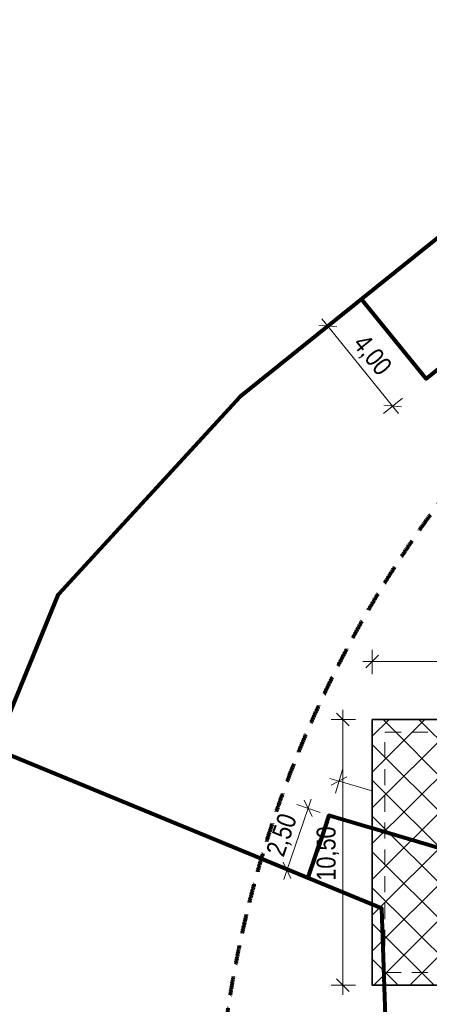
# Model space of a CAD drawing. Header units: metres. Extents: x -177922 to 5550634, y -507967 to 368279.
# Tile 9 of 125: x -82347 to -66176, y -8305 to 30594. Entities that reach past the tile are written whole.
import ezdxf

# ---------------------------------------------------------------- set-up
doc = ezdxf.new("R2010")
doc.units = ezdxf.units.M
doc.header["$LTSCALE"] = 0.05
for name, pattern in [('Strichlinie_ lang', [21166.666031, 12699.999809, -8466.666222]), ('Strichlinie_ lang-2', [25000, 15000, -10000]), ('Wipeout_Contour', [20000, 0, -20000])]:
    doc.linetypes.add(name, pattern=pattern)
for name, color, linetype in [('A_1_Schraffuren', 7, 'Continuous'), ('A_6_BE_Bauzaun', 7, 'Continuous'), ('A_6_BE_Bemaßung', 7, 'Continuous'), ('A_6_BE_Kran', 7, 'Continuous'), ('A_7_Flurstücksgrenze.Markierung', 7, 'Continuous')]:
    doc.layers.add(name, color=color, linetype=linetype)
doc.styles.add('ERSTELLTER_STIL_1', font='txt')
doc.linetypes.add('Abbruch-2', pattern='A,0,[1,ARC_5_DOK_LP_BE_02_F_F Baustelleneinrichtung Aushub1.Shx,S=317.460317,R=0,X=0,Y=0],-40000,0', length=40000)
doc.linetypes.add('Dick', pattern='A,0,[3,ARC_5_DOK_LP_BE_02_F_F Baustelleneinrichtung Aushub1.Shx,S=103.174603,R=0,X=0,Y=0],-13000,0', length=13000)
doc.dimstyles.new('ERSTELLTER_STIL__3', dxfattribs={"dimtxt": 750, "dimasz": 475, "dimexe": 0.18, "dimexo": 500, "dimgap": 0, "dimtad": 1, "dimlfac": 0.001, "dimzin": 0, "dimdsep": 46, "dimtxsty": 'ERSTELLTER_STIL_1', "dimblk": 'ARROWHEAD_6', "dimblk1": 'ARROWHEAD_6', "dimblk2": 'ARROWHEAD_6', "dimcen": 0.09, "dimclrd": 6, "dimclre": 6, "dimclrt": 6, "dimazin": 0, "dimtfac": 1, "dimtdec": 4, "dimtmove": 0, "dimatfit": 3, "dimfxl": 1, "dimtolj": 1, "dimtzin": 0, "dimarcsym": 0})
doc.dimstyles.new('ERSTELLTER_STIL__6', dxfattribs={"dimtxt": 750, "dimasz": 475, "dimexe": 0.18, "dimexo": 500, "dimgap": 0, "dimtad": 1, "dimlfac": 0.001, "dimzin": 0, "dimdsep": 46, "dimtxsty": 'ERSTELLTER_STIL_1', "dimblk": 'ARROWHEAD_6', "dimblk1": 'ARROWHEAD_6', "dimblk2": 'ARROWHEAD_6', "dimcen": 0.09, "dimclrd": 5, "dimclre": 5, "dimclrt": 5, "dimazin": 0, "dimtfac": 1, "dimtdec": 4, "dimtmove": 0, "dimatfit": 3, "dimfxl": 1, "dimtolj": 1, "dimtzin": 0, "dimarcsym": 0})
doc.dimstyles.new('ERSTELLTER_STIL__7', dxfattribs={"dimtxt": 750, "dimasz": 475, "dimexe": 0.18, "dimexo": 500, "dimgap": 0, "dimtad": 1, "dimtih": 1, "dimtoh": 1, "dimlfac": 0.001, "dimzin": 0, "dimdsep": 46, "dimtxsty": 'ERSTELLTER_STIL_1', "dimblk": 'ARROWHEAD_6', "dimblk1": 'ARROWHEAD_6', "dimblk2": 'ARROWHEAD_6', "dimcen": 0.09, "dimclrd": 5, "dimclre": 5, "dimclrt": 5, "dimazin": 0, "dimtfac": 1, "dimtdec": 4, "dimtmove": 0, "dimatfit": 3, "dimfxl": 1, "dimtolj": 1, "dimtzin": 0, "dimarcsym": 0})

# ---------------------------------------------------------------- blocks, each defined once
blk = doc.blocks.new('*D15')
at = {"layer": 'A_6_BE_Bemaßung', "color": 6, "linetype": 'Continuous', "lineweight": 18}
for p, q in [((-69880, 36), (-69604, 965)), ((-70097, 622), (-69738, 515)), ((-69427, 684), (-70049, 347)), ((-69738, 515), (-63030, -1478)), ((-63173, -1958), (-62897, -1029)), ((-63341, -1647), (-62719, -1310)), ((-63030, -1478), (-62671, -1585))]:
    blk.add_line(p, q, dxfattribs=at)
at = {"layer": 'A_6_BE_Bemaßung', "color": 6, "lineweight": 18, "insert": (-67177, -89), "char_height": 750, "attachment_point": 7, "rotation": 343.4464, "style": 'ERSTELLTER_STIL_1'}
blk.add_mtext('\\A1;{\\pql;\\fSwis721 Cn BT|b0|i0|c0|p0;\\W1.000000;7,00}', dxfattribs=at)
blk = doc.blocks.new('ARROWHEAD_6')
at = {"color": 0, "linetype": 'Continuous', "lineweight": 0}
for p, q in [((0, 0), (-1, 0)), ((-0.5, -0.5), (0.5, 0.5))]:
    blk.add_line(p, q, dxfattribs=at)
blk = doc.blocks.new('*D16')
at = {"layer": 'A_6_BE_Bemaßung', "color": 6, "linetype": 'Continuous', "lineweight": 18}
for p, q in [((-70803, -879), (-71115, -244)), ((-70959, -562), (-70838, -207)), ((-71794, -3013), (-70959, -562)), ((-70485, -723), (-71402, -410)), ((-71950, -2696), (-71638, -3331)), ((-71321, -3175), (-72238, -2862)), ((-71915, -3368), (-71794, -3013))]:
    blk.add_line(p, q, dxfattribs=at)
at = {"layer": 'A_6_BE_Bemaßung', "color": 6, "lineweight": 18, "insert": (-71800, -2565), "char_height": 750, "attachment_point": 7, "rotation": 71.1892, "style": 'ERSTELLTER_STIL_1'}
blk.add_mtext('\\A1;{\\pql;\\fSwis721 Cn BT|b0|i0|c0|p0;\\W1.000000;2,50}', dxfattribs=at)
blk = doc.blocks.new('*D19')
at = {"layer": 'A_6_BE_Bemaßung', "color": 6, "linetype": 'Continuous', "lineweight": 18}
for p, q in [((-70547, 18196), (-69794, 18806)), ((-70419, 18782), (-70183, 18491)), ((-69831, 18454), (-70534, 18528)), ((-70183, 18491), (-67623, 15331)), ((-67987, 15036), (-67234, 15645)), ((-67975, 15367), (-67271, 15294)), ((-67623, 15331), (-67387, 15039))]:
    blk.add_line(p, q, dxfattribs=at)
at = {"layer": 'A_6_BE_Bemaßung', "color": 6, "lineweight": 18, "insert": (-69335, 17683), "char_height": 750, "attachment_point": 7, "rotation": 309.0076, "style": 'ERSTELLTER_STIL_1'}
blk.add_mtext('\\A1;{\\pql;\\fSwis721 Cn BT|b0|i0|c0|p0;\\W1.000000;4,00}', dxfattribs=at)
blk = doc.blocks.new('*D20')
at = {"layer": 'A_6_BE_Bemaßung', "color": 6, "linetype": 'Continuous', "lineweight": 18}
for p, q in [((-59107, 19592), (-59716, 20345)), ((-59438, 19605), (-59365, 20308)), ((-65307, 15173), (-59402, 19956)), ((-59402, 19956), (-59110, 20192)), ((-65012, 14809), (-65621, 15562)), ((-65598, 14937), (-65307, 15173)), ((-65270, 15525), (-65344, 14821))]:
    blk.add_line(p, q, dxfattribs=at)
at = {"layer": 'A_6_BE_Bemaßung', "color": 6, "lineweight": 18, "insert": (-63126, 17132), "char_height": 750, "attachment_point": 7, "rotation": 39.0076, "style": 'ERSTELLTER_STIL_1'}
blk.add_mtext('\\A1;{\\pql;\\fSwis721 Cn BT|b0|i0|c0|p0;\\W1.000000;7,50}', dxfattribs=at)
blk = doc.blocks.new('*D24')
at = {"layer": 'A_6_BE_Kran', "color": 5, "linetype": 'Continuous', "lineweight": 18}
for p, q in [((-69337, 2698), (-69837, 3198)), ((-69587, 2948), (-69587, 3323)), ((-69087, 2948), (-70055, 2948)), ((-69587, -7553), (-69587, 2948)), ((-69837, -7303), (-69337, -7803)), ((-69087, -7553), (-70055, -7553)), ((-69587, -7928), (-69587, -7553))]:
    blk.add_line(p, q, dxfattribs=at)
at = {"color": 254, "linetype": 'Wipeout_Contour', "lineweight": 0, "ltscale": 280636.624276}
blk.add_wipeout([(-69687, -3474), (-69687, -1132), (-70537, -1132), (-70537, -3474)], dxfattribs=at).dxf.layer = 'A_1_Schraffuren'
at = {"layer": 'A_6_BE_Kran', "color": 5, "lineweight": 18, "insert": (-69737, -3424), "char_height": 750, "attachment_point": 7, "rotation": 90, "style": 'ERSTELLTER_STIL_1'}
blk.add_mtext('\\A1;{\\pql;\\fSwis721 Cn BT|b0|i0|c0|p0;\\W1.000000;10,50}', dxfattribs=at)
blk = doc.blocks.new('*D79')
at = {"layer": 'A_6_BE_Bemaßung', "color": 6, "linetype": 'Continuous', "lineweight": 18}
for p, q in [((-60181, -3084), (-60681, -2584)), ((-60431, -2834), (-60431, -2459)), ((-59962, -2834), (-60931, -2834)), ((-60431, -49161), (-60431, -2834)), ((-60681, -48911), (-60181, -49411)), ((-59962, -49161), (-60931, -49161)), ((-60431, -49536), (-60431, -49161))]:
    blk.add_line(p, q, dxfattribs=at)
at = {"layer": 'A_6_BE_Bemaßung', "color": 6, "lineweight": 18, "insert": (-60393, -27283), "char_height": 750, "attachment_point": 7, "rotation": 90, "style": 'ERSTELLTER_STIL_1'}
blk.add_mtext('\\A1;{\\pql;\\fSwis721 Cn BT|b0|i0|c0|p0;\\W1.000000;46,32\\fSwis721 Cn BT|b0|i0|c0|p0;\\W1.000000;\\A1{\\H.66x;\\S5^  ;}}', dxfattribs=at)
blk = doc.blocks.new('*D84')
at = {"layer": 'A_6_BE_Kran', "color": 5, "linetype": 'Continuous', "lineweight": 18}
for p, q in [((-68175, 5485), (-68675, 4985)), ((-68425, 4735), (-68425, 5703)), ((-59175, 4985), (-58675, 5485)), ((-58925, 4735), (-58925, 5703)), ((-68800, 5235), (-68425, 5235)), ((-68425, 5235), (-58925, 5235)), ((-58925, 5235), (-58550, 5235))]:
    blk.add_line(p, q, dxfattribs=at)
at = {"color": 254, "linetype": 'Wipeout_Contour', "lineweight": 0, "ltscale": 255745.691524}
blk.add_wipeout([(-64597, 5335), (-62753, 5335), (-62753, 6185), (-64597, 6185)], dxfattribs=at).dxf.layer = 'A_1_Schraffuren'
at = {"layer": 'A_6_BE_Kran', "color": 5, "lineweight": 18, "insert": (-64547, 5385), "char_height": 750, "attachment_point": 7, "style": 'ERSTELLTER_STIL_1'}
blk.add_mtext('\\A1;{\\pql;\\fSwis721 Cn BT|b0|i0|c0|p0;\\W1.000000;9,50}', dxfattribs=at)

msp = doc.modelspace()

# ---------------------------------------------------------------- linework, layer by layer
at = {"layer": 'A_6_BE_Bauzaun', "color": 220, "linetype": 'Abbruch-2', "lineweight": 80}
msp.add_lwpolyline([(-62941.285, 24326.191), (-60396.303, 21184.252), (-66301.415, 16401.09), (-68861.21, 19561.317)], dxfattribs=at)

# ---------------------------------------------------------------- dimensions: what is measured, and where the dimension line sits
at = {"layer": 'A_6_BE_Bemaßung', "color": 6, "linetype": 'Continuous', "lineweight": 18}
for base, p1, p2, angle, text, picture, middle, turn in [((-59401.564, 19956.185), (-66301.415, 16401.09), (-60396.303, 21184.252), 39.0075977, '7,50', '*D20', (-62607.746, 18034.787), 39.0075977), ((-67623.021, 15330.585), (-68861.21, 19561.317), (-66301.415, 16401.09), 309.0075977, '4,00', '*D19', (-68432.735, 17164.324), 309.0075977), ((-70958.738, -561.505), (-70975.731, -3292.096), (-70140.526, -840.219), 71.1891615, '2,50', '*D16', (-71841.421, -1524.579), 71.1891615)]:
    dim = msp.add_linear_dim(base=base, p1=p1, p2=p2, angle=angle, text=text, dimstyle='ERSTELLTER_STIL__3', dxfattribs=at)
    dim.commit()
    dim.dimension.update_dxf_attribs({"geometry": picture, "text_midpoint": middle, "dimtype": 160, "text_rotation": turn})
dim = msp.add_linear_dim(base=(-63030.068, -1478.499), p1=(-70140.526, -840.219), p2=(-63432.94, -2833.918), angle=343.4464476, dimstyle='ERSTELLTER_STIL__3', dxfattribs=at)
dim.commit()
dim.dimension.update_dxf_attribs({"geometry": '*D15', "text_midpoint": (-66139.519, -6.576), "dimtype": 160, "text_rotation": 343.4464476})

# ---------------------------------------------------------------- next in the draw order: dimensions: what is measured, and where the dimension line sits
at = {"layer": 'A_6_BE_Kran', "color": 5, "linetype": 'Continuous', "lineweight": 18}
dim = msp.add_linear_dim(base=(-69586.584, 2947.676), p1=(-68425, -7553.262), p2=(-68425, 2947.676), angle=90, dimstyle='ERSTELLTER_STIL__6', dxfattribs=at)
dim.commit()
dim.dimension.update_dxf_attribs({"geometry": '*D24', "text_midpoint": (-70111.584, -2167.568), "dimtype": 160, "text_rotation": 90})

# ---------------------------------------------------------------- next in the draw order: wipeouts: each hides what was drawn before it
at = {"color": 254, "linetype": 'Wipeout_Contour', "lineweight": 0, "ltscale": 255734.895136}
msp.add_wipeout([(-68425, 2947.676), (-68425, -7553.262), (-58925, -7553.262), (-58925, 2947.676)], dxfattribs=at).dxf.layer = 'A_1_Schraffuren'

# ---------------------------------------------------------------- next in the draw order: hatches: boundary and pattern name
at = {"layer": 'A_1_Schraffuren', "linetype": 'Continuous', "lineweight": 35}
h = msp.add_hatch(dxfattribs=at)
h.set_pattern_fill('_Bauliche_Anlagen_geplan_EC', color=201, style=0, pattern_type=2)
h.set_pattern_definition([(45, (0, 0), (-707.107, 707.107), []), (135, (0, 0), (707.107, 707.107), [])])
h.paths.add_polyline_path([(-68425, 2947.676), (-68425, -7553.262), (-58925, -7553.262), (-58925, 2947.676)])

# ---------------------------------------------------------------- next in the draw order: linework, layer by layer
at = {"layer": 'A_1_Schraffuren', "color": 201, "linetype": 'Continuous', "lineweight": 35, "flags": 128}
msp.add_lwpolyline([(-68425, 2947.676), (-68425, -7553.262), (-58925, -7553.262), (-58925, 2947.676)], close=True, dxfattribs=at)
at = {"layer": 'A_6_BE_Bauzaun', "color": 220, "linetype": 'Abbruch-2', "lineweight": 80}
msp.add_lwpolyline([(-71404.564, -36828.584), (-63402.695, -36837.779), (-63432.94, -2833.918), (-70140.526, -840.219), (-70975.731, -3292.096)], dxfattribs=at)
at = {"layer": 'A_6_BE_Kran', "color": 5, "linetype": 'Strichlinie_ lang', "lineweight": 18}
msp.add_lwpolyline([(-65174.936, -7052.324), (-67925, -7052.324), (-67925, 2447.676), (-65180.878, 2447.676)], dxfattribs=at)
at = {"layer": 'A_6_BE_Kran', "color": 5, "linetype": 'Strichlinie_ lang-2', "lineweight": 80}
msp.add_circle((-29625, -15275), 45000, dxfattribs=at)
at = {"layer": 'A_7_Flurstücksgrenze.Markierung', "color": 1, "linetype": 'Dick', "lineweight": 80}
msp.add_lwpolyline([(-89008.11, -36343.741), (-66970.528, -36324.141), (-68047.831, -4519.755), (-83333.799, 1773.688), (-80818.262, 7894.672), (-73649.013, 15707.673), (-52895.296, 32412.083), (-38845.504, 43718.748), (-32745.271, 48959.252), (-15450.972, 63825.67), (-2550.082, 50385.003), (14074.983, 33064.659), (26516.765, 20107.269), (38980.019, 7120.673), (51439.777, -5870.578), (65935.678, -20985.255), (80791.313, -36454.763), (68150.792, -48670.295), (67970.899, -59684.698), (60936.328, -59584.291), (43920.166, -59341.721), (43906.558, -63727.372), (-105386.275, -63717.551)], dxfattribs=at)

# ---------------------------------------------------------------- next in the draw order: dimensions: what is measured, and where the dimension line sits
at = {"layer": 'A_6_BE_Bemaßung', "color": 6, "linetype": 'Continuous', "lineweight": 18}
dim = msp.add_linear_dim(base=(-60430.701, -2833.918), p1=(-81576.873, -49161.1), p2=(-63432.94, -2833.918), angle=90, dimstyle='ERSTELLTER_STIL__3', dxfattribs=at)
dim.commit()
dim.dimension.update_dxf_attribs({"geometry": '*D79', "text_midpoint": (-60955.701, -25016.932), "dimtype": 160, "text_rotation": 90})

# ---------------------------------------------------------------- next in the draw order: dimensions: what is measured, and where the dimension line sits
at = {"layer": 'A_6_BE_Kran', "color": 5, "linetype": 'Continuous', "lineweight": 18}
dim = msp.add_linear_dim(base=(-58925, 5234.716), p1=(-68425, 2947.676), p2=(-58925, 2947.676), dimstyle='ERSTELLTER_STIL__7', dxfattribs=at)
dim.commit()
dim.dimension.update_dxf_attribs({"geometry": '*D84', "text_midpoint": (-63576.139, 5759.716), "dimtype": 160})

doc.saveas('drawing.dxf')
